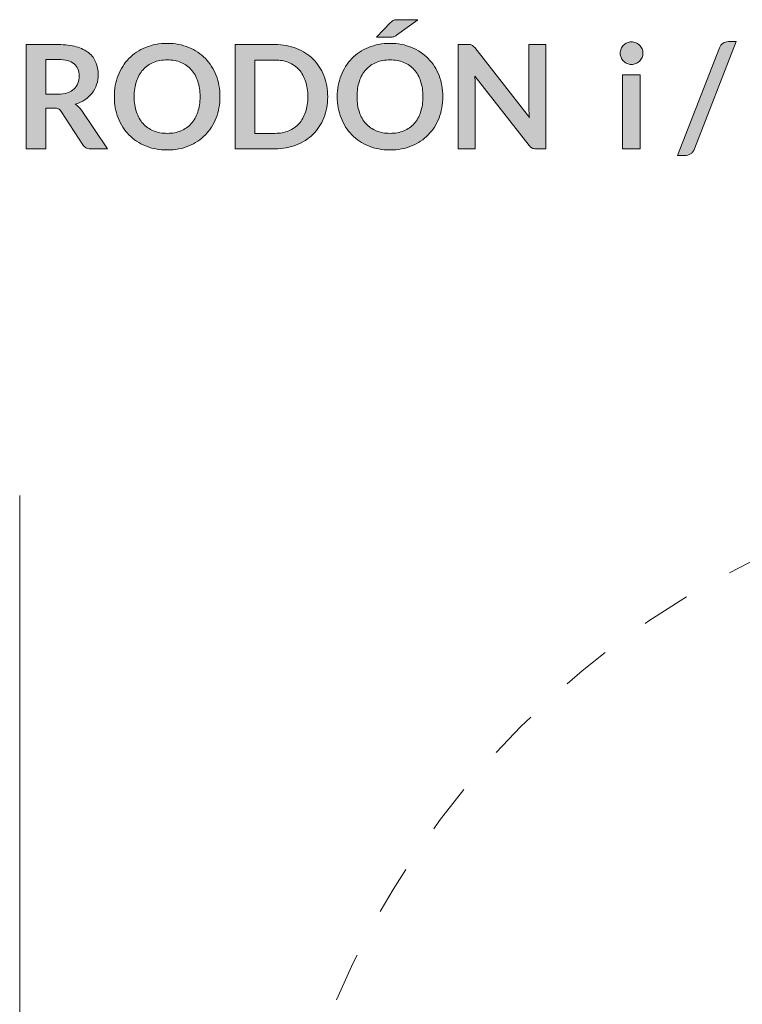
# Model space of a CAD drawing. Header units: inches. Extents: x 37 to 157, y -205 to -88.
# Tile 4 of 12: x 40 to 56, y -110 to -88. Entities that reach past the tile are written whole.
import ezdxf

# ---------------------------------------------------------------- set-up
doc = ezdxf.new("R2010")
doc.units = ezdxf.units.IN
doc.header["$MEASUREMENT"] = 0
doc.linetypes.add('AI-Linetype-1', pattern=[2.173817, 1.086908, -1.086908])
doc.layers.add('Capa 1', color=7, linetype='Continuous')

# ---------------------------------------------------------------- blocks, each defined once
blk = doc.blocks.new('block 2')
at = {"layer": 'Capa 1'}
h = blk.add_hatch(color=250, dxfattribs=at)
h.dxf.hatch_style = 2
edge = h.paths.add_edge_path()
edge.add_spline(control_points=[(48.912, -89.709), (48.912, -89.877), (48.883, -90.033), (48.828, -90.176), (48.771, -90.32), (48.692, -90.444), (48.591, -90.548), (48.489, -90.653), (48.367, -90.735), (48.224, -90.794), (48.081, -90.852), (47.923, -90.882), (47.75, -90.882), (47.576, -90.882), (47.417, -90.852), (47.274, -90.794), (47.131, -90.735), (47.008, -90.653), (46.906, -90.548), (46.804, -90.444), (46.725, -90.32), (46.668, -90.176), (46.612, -90.033), (46.584, -89.877), (46.584, -89.709), (46.584, -89.54), (46.612, -89.384), (46.668, -89.241), (46.725, -89.098), (46.804, -88.974), (46.906, -88.869), (47.008, -88.764), (47.131, -88.682), (47.274, -88.624), (47.417, -88.565), (47.576, -88.535), (47.75, -88.535), (47.923, -88.535), (48.081, -88.565), (48.224, -88.624), (48.367, -88.683), (48.489, -88.765), (48.591, -88.87), (48.692, -88.974), (48.771, -89.098), (48.828, -89.241), (48.883, -89.384), (48.912, -89.54), (48.912, -89.709)], knot_values=[0, 0, 0, 0, 1, 1, 1, 2, 2, 2, 3, 3, 3, 4, 4, 4, 5, 5, 5, 6, 6, 6, 7, 7, 7, 8, 8, 8, 9, 9, 9, 10, 10, 10, 11, 11, 11, 12, 12, 12, 13, 13, 13, 14, 14, 14, 15, 15, 15, 16, 16, 16, 16], degree=3, periodic=1)
edge = h.paths.add_edge_path()
edge.add_spline(control_points=[(48.474, -89.709), (48.474, -89.583), (48.457, -89.47), (48.423, -89.37), (48.39, -89.27), (48.342, -89.185), (48.28, -89.115), (48.217, -89.045), (48.141, -88.991), (48.052, -88.954), (47.962, -88.917), (47.862, -88.899), (47.75, -88.899), (47.637, -88.899), (47.536, -88.917), (47.446, -88.954), (47.356, -88.991), (47.28, -89.045), (47.217, -89.115), (47.154, -89.185), (47.105, -89.27), (47.072, -89.37), (47.038, -89.47), (47.021, -89.583), (47.021, -89.709), (47.021, -89.834), (47.038, -89.947), (47.072, -90.047), (47.105, -90.147), (47.154, -90.232), (47.217, -90.301), (47.28, -90.371), (47.356, -90.424), (47.446, -90.461), (47.536, -90.498), (47.637, -90.517), (47.75, -90.517), (47.862, -90.517), (47.962, -90.498), (48.052, -90.461), (48.141, -90.424), (48.217, -90.371), (48.28, -90.301), (48.342, -90.232), (48.39, -90.147), (48.423, -90.047), (48.457, -89.947), (48.474, -89.834), (48.474, -89.709)], knot_values=[0, 0, 0, 0, 1, 1, 1, 2, 2, 2, 3, 3, 3, 4, 4, 4, 5, 5, 5, 6, 6, 6, 7, 7, 7, 8, 8, 8, 9, 9, 9, 10, 10, 10, 11, 11, 11, 12, 12, 12, 13, 13, 13, 14, 14, 14, 15, 15, 15, 16, 16, 16, 16], degree=3, periodic=1)
edge = h.paths.add_edge_path()
edge.add_spline(control_points=[(48.362, -88.013), (48.362, -88.013), (47.892, -88.356), (47.892, -88.356), (47.881, -88.364), (47.87, -88.371), (47.86, -88.377), (47.85, -88.382), (47.84, -88.386), (47.83, -88.389), (47.82, -88.393), (47.809, -88.395), (47.798, -88.396), (47.787, -88.397), (47.774, -88.397), (47.759, -88.397), (47.759, -88.397), (47.451, -88.397), (47.451, -88.397), (47.451, -88.397), (47.762, -88.077), (47.762, -88.077), (47.775, -88.064), (47.787, -88.053), (47.798, -88.045), (47.809, -88.036), (47.821, -88.03), (47.832, -88.025), (47.844, -88.02), (47.857, -88.017), (47.872, -88.015), (47.887, -88.014), (47.905, -88.013), (47.926, -88.013), (47.926, -88.013), (48.362, -88.013), (48.362, -88.013)], knot_values=[0, 0, 0, 0, 1, 1, 1, 2, 2, 2, 3, 3, 3, 4, 4, 4, 5, 5, 5, 6, 6, 6, 7, 7, 7, 8, 8, 8, 9, 9, 9, 10, 10, 10, 11, 11, 11, 12, 12, 12, 12], degree=3, periodic=1)
h = blk.add_hatch(color=250, dxfattribs=at)
h.dxf.hatch_style = 2
edge = h.paths.add_edge_path()
edge.add_spline(control_points=[(40.16, -89.959), (40.16, -89.959), (40.16, -90.856), (40.16, -90.856), (40.16, -90.856), (39.733, -90.856), (39.733, -90.856), (39.733, -90.856), (39.733, -88.561), (39.733, -88.561), (39.733, -88.561), (40.433, -88.561), (40.433, -88.561), (40.589, -88.561), (40.724, -88.577), (40.835, -88.609), (40.947, -88.641), (41.038, -88.687), (41.11, -88.745), (41.181, -88.803), (41.234, -88.873), (41.267, -88.954), (41.3, -89.035), (41.317, -89.124), (41.317, -89.221), (41.317, -89.298), (41.306, -89.371), (41.283, -89.44), (41.26, -89.509), (41.227, -89.571), (41.185, -89.628), (41.142, -89.684), (41.089, -89.733), (41.026, -89.775), (40.963, -89.818), (40.891, -89.851), (40.811, -89.877), (40.865, -89.908), (40.911, -89.951), (40.95, -90.009), (40.95, -90.009), (41.525, -90.856), (41.525, -90.856), (41.525, -90.856), (41.141, -90.856), (41.141, -90.856), (41.104, -90.856), (41.072, -90.849), (41.046, -90.834), (41.02, -90.819), (40.999, -90.798), (40.98, -90.771), (40.98, -90.771), (40.498, -90.036), (40.498, -90.036), (40.48, -90.008), (40.46, -89.988), (40.438, -89.977), (40.417, -89.965), (40.385, -89.959), (40.342, -89.959), (40.342, -89.959), (40.16, -89.959), (40.16, -89.959)], knot_values=[0, 0, 0, 0, 1, 1, 1, 2, 2, 2, 3, 3, 3, 4, 4, 4, 5, 5, 5, 6, 6, 6, 7, 7, 7, 8, 8, 8, 9, 9, 9, 10, 10, 10, 11, 11, 11, 12, 12, 12, 13, 13, 13, 14, 14, 14, 15, 15, 15, 16, 16, 16, 17, 17, 17, 18, 18, 18, 19, 19, 19, 20, 20, 20, 21, 21, 21, 21], degree=3, periodic=1)
edge = h.paths.add_edge_path()
edge.add_spline(control_points=[(40.16, -89.653), (40.16, -89.653), (40.426, -89.653), (40.426, -89.653), (40.507, -89.653), (40.577, -89.643), (40.637, -89.623), (40.697, -89.603), (40.746, -89.575), (40.784, -89.539), (40.823, -89.504), (40.852, -89.462), (40.871, -89.413), (40.89, -89.365), (40.899, -89.311), (40.899, -89.253), (40.899, -89.137), (40.861, -89.047), (40.784, -88.985), (40.708, -88.922), (40.59, -88.891), (40.433, -88.891), (40.433, -88.891), (40.16, -88.891), (40.16, -88.891), (40.16, -88.891), (40.16, -89.653), (40.16, -89.653)], knot_values=[0, 0, 0, 0, 1, 1, 1, 2, 2, 2, 3, 3, 3, 4, 4, 4, 5, 5, 5, 6, 6, 6, 7, 7, 7, 8, 8, 8, 9, 9, 9, 9], degree=3, periodic=1)
h = blk.add_hatch(color=250, dxfattribs=at)
h.dxf.hatch_style = 2
edge = h.paths.add_edge_path()
edge.add_spline(control_points=[(44, -89.709), (44, -89.877), (43.972, -90.033), (43.916, -90.176), (43.86, -90.32), (43.781, -90.444), (43.679, -90.548), (43.578, -90.653), (43.455, -90.735), (43.313, -90.794), (43.17, -90.852), (43.012, -90.882), (42.838, -90.882), (42.664, -90.882), (42.506, -90.852), (42.362, -90.794), (42.219, -90.735), (42.096, -90.653), (41.994, -90.548), (41.892, -90.444), (41.813, -90.32), (41.757, -90.176), (41.701, -90.033), (41.673, -89.877), (41.673, -89.709), (41.673, -89.54), (41.701, -89.384), (41.757, -89.241), (41.813, -89.098), (41.892, -88.974), (41.994, -88.869), (42.096, -88.764), (42.219, -88.682), (42.362, -88.624), (42.506, -88.565), (42.664, -88.535), (42.838, -88.535), (43.012, -88.535), (43.17, -88.565), (43.313, -88.624), (43.455, -88.683), (43.578, -88.765), (43.679, -88.87), (43.781, -88.974), (43.86, -89.098), (43.916, -89.241), (43.972, -89.384), (44, -89.54), (44, -89.709)], knot_values=[0, 0, 0, 0, 1, 1, 1, 2, 2, 2, 3, 3, 3, 4, 4, 4, 5, 5, 5, 6, 6, 6, 7, 7, 7, 8, 8, 8, 9, 9, 9, 10, 10, 10, 11, 11, 11, 12, 12, 12, 13, 13, 13, 14, 14, 14, 15, 15, 15, 16, 16, 16, 16], degree=3, periodic=1)
edge = h.paths.add_edge_path()
edge.add_spline(control_points=[(43.562, -89.709), (43.562, -89.583), (43.545, -89.47), (43.512, -89.37), (43.478, -89.27), (43.431, -89.185), (43.368, -89.115), (43.306, -89.045), (43.23, -88.991), (43.14, -88.954), (43.051, -88.917), (42.95, -88.899), (42.838, -88.899), (42.726, -88.899), (42.625, -88.917), (42.535, -88.954), (42.445, -88.991), (42.368, -89.045), (42.305, -89.115), (42.242, -89.185), (42.194, -89.27), (42.16, -89.37), (42.126, -89.47), (42.109, -89.583), (42.109, -89.709), (42.109, -89.834), (42.126, -89.947), (42.16, -90.047), (42.194, -90.147), (42.242, -90.232), (42.305, -90.301), (42.368, -90.371), (42.445, -90.424), (42.535, -90.461), (42.625, -90.498), (42.726, -90.517), (42.838, -90.517), (42.95, -90.517), (43.051, -90.498), (43.14, -90.461), (43.23, -90.424), (43.306, -90.371), (43.368, -90.301), (43.431, -90.232), (43.478, -90.147), (43.512, -90.047), (43.545, -89.947), (43.562, -89.834), (43.562, -89.709)], knot_values=[0, 0, 0, 0, 1, 1, 1, 2, 2, 2, 3, 3, 3, 4, 4, 4, 5, 5, 5, 6, 6, 6, 7, 7, 7, 8, 8, 8, 9, 9, 9, 10, 10, 10, 11, 11, 11, 12, 12, 12, 13, 13, 13, 14, 14, 14, 15, 15, 15, 16, 16, 16, 16], degree=3, periodic=1)
h = blk.add_hatch(color=250, dxfattribs=at)
h.dxf.hatch_style = 2
edge = h.paths.add_edge_path()
edge.add_spline(control_points=[(46.375, -89.709), (46.375, -89.877), (46.347, -90.031), (46.291, -90.172), (46.235, -90.313), (46.156, -90.434), (46.054, -90.536), (45.952, -90.637), (45.83, -90.716), (45.687, -90.772), (45.545, -90.828), (45.386, -90.856), (45.213, -90.856), (45.213, -90.856), (44.336, -90.856), (44.336, -90.856), (44.336, -90.856), (44.336, -88.561), (44.336, -88.561), (44.336, -88.561), (45.213, -88.561), (45.213, -88.561), (45.386, -88.561), (45.545, -88.589), (45.687, -88.646), (45.83, -88.702), (45.952, -88.781), (46.054, -88.882), (46.156, -88.983), (46.235, -89.104), (46.291, -89.245), (46.347, -89.386), (46.375, -89.54), (46.375, -89.709)], knot_values=[0, 0, 0, 0, 1, 1, 1, 2, 2, 2, 3, 3, 3, 4, 4, 4, 5, 5, 5, 6, 6, 6, 7, 7, 7, 8, 8, 8, 9, 9, 9, 10, 10, 10, 11, 11, 11, 11], degree=3, periodic=1)
edge = h.paths.add_edge_path()
edge.add_spline(control_points=[(45.938, -89.709), (45.938, -89.583), (45.921, -89.47), (45.887, -89.37), (45.854, -89.27), (45.805, -89.185), (45.743, -89.116), (45.68, -89.046), (45.605, -88.993), (45.515, -88.956), (45.426, -88.919), (45.325, -88.901), (45.213, -88.901), (45.213, -88.901), (44.767, -88.901), (44.767, -88.901), (44.767, -88.901), (44.767, -90.517), (44.767, -90.517), (44.767, -90.517), (45.213, -90.517), (45.213, -90.517), (45.325, -90.517), (45.426, -90.498), (45.515, -90.461), (45.605, -90.424), (45.68, -90.371), (45.743, -90.301), (45.805, -90.232), (45.854, -90.147), (45.887, -90.047), (45.921, -89.947), (45.938, -89.834), (45.938, -89.709)], knot_values=[0, 0, 0, 0, 1, 1, 1, 2, 2, 2, 3, 3, 3, 4, 4, 4, 5, 5, 5, 6, 6, 6, 7, 7, 7, 8, 8, 8, 9, 9, 9, 10, 10, 10, 11, 11, 11, 11], degree=3, periodic=1)
h = blk.add_hatch(color=250, dxfattribs=at)
h.dxf.hatch_style = 2
edge = h.paths.add_edge_path()
edge.add_spline(control_points=[(49.52, -88.563), (49.532, -88.565), (49.544, -88.568), (49.554, -88.573), (49.564, -88.577), (49.574, -88.584), (49.583, -88.593), (49.593, -88.602), (49.603, -88.614), (49.615, -88.629), (49.615, -88.629), (50.82, -90.164), (50.82, -90.164), (50.816, -90.127), (50.813, -90.091), (50.811, -90.055), (50.809, -90.02), (50.809, -89.987), (50.809, -89.956), (50.809, -89.956), (50.809, -88.561), (50.809, -88.561), (50.809, -88.561), (51.185, -88.561), (51.185, -88.561), (51.185, -88.561), (51.185, -90.856), (51.185, -90.856), (51.185, -90.856), (50.964, -90.856), (50.964, -90.856), (50.93, -90.856), (50.902, -90.851), (50.88, -90.84), (50.858, -90.83), (50.836, -90.811), (50.815, -90.783), (50.815, -90.783), (49.615, -89.255), (49.615, -89.255), (49.618, -89.288), (49.621, -89.322), (49.622, -89.355), (49.624, -89.389), (49.625, -89.419), (49.625, -89.447), (49.625, -89.447), (49.625, -90.856), (49.625, -90.856), (49.625, -90.856), (49.248, -90.856), (49.248, -90.856), (49.248, -90.856), (49.248, -88.561), (49.248, -88.561), (49.248, -88.561), (49.472, -88.561), (49.472, -88.561), (49.491, -88.561), (49.507, -88.562), (49.52, -88.563)], knot_values=[0, 0, 0, 0, 1, 1, 1, 2, 2, 2, 3, 3, 3, 4, 4, 4, 5, 5, 5, 6, 6, 6, 7, 7, 7, 8, 8, 8, 9, 9, 9, 10, 10, 10, 11, 11, 11, 12, 12, 12, 13, 13, 13, 14, 14, 14, 15, 15, 15, 16, 16, 16, 17, 17, 17, 18, 18, 18, 19, 19, 19, 20, 20, 20, 20], degree=3, periodic=1)
at = {"layer": 'Capa 1', "lineweight": 0}
for points, knots in [([(48.362, -88.013), (48.362, -88.013), (47.892, -88.356), (47.892, -88.356), (47.881, -88.364), (47.87, -88.371), (47.86, -88.377), (47.85, -88.382), (47.84, -88.386), (47.83, -88.389), (47.82, -88.393), (47.809, -88.395), (47.798, -88.396), (47.787, -88.397), (47.774, -88.397), (47.759, -88.397), (47.759, -88.397), (47.451, -88.397), (47.451, -88.397), (47.451, -88.397), (47.762, -88.077), (47.762, -88.077), (47.775, -88.064), (47.787, -88.053), (47.798, -88.045), (47.809, -88.036), (47.821, -88.03), (47.832, -88.025), (47.844, -88.02), (47.857, -88.017), (47.872, -88.015), (47.887, -88.014), (47.905, -88.013), (47.926, -88.013), (47.926, -88.013), (48.362, -88.013), (48.362, -88.013)], [0, 0, 0, 0, 1, 1, 1, 2, 2, 2, 3, 3, 3, 4, 4, 4, 5, 5, 5, 6, 6, 6, 7, 7, 7, 8, 8, 8, 9, 9, 9, 10, 10, 10, 11, 11, 11, 12, 12, 12, 12]), ([(40.16, -89.959), (40.16, -89.959), (40.16, -90.856), (40.16, -90.856), (40.16, -90.856), (39.733, -90.856), (39.733, -90.856), (39.733, -90.856), (39.733, -88.561), (39.733, -88.561), (39.733, -88.561), (40.433, -88.561), (40.433, -88.561), (40.589, -88.561), (40.724, -88.577), (40.835, -88.609), (40.947, -88.641), (41.038, -88.687), (41.11, -88.745), (41.181, -88.803), (41.234, -88.873), (41.267, -88.954), (41.3, -89.035), (41.317, -89.124), (41.317, -89.221), (41.317, -89.298), (41.306, -89.371), (41.283, -89.44), (41.26, -89.509), (41.227, -89.571), (41.185, -89.628), (41.142, -89.684), (41.089, -89.733), (41.026, -89.775), (40.963, -89.818), (40.891, -89.851), (40.811, -89.877), (40.865, -89.908), (40.911, -89.951), (40.95, -90.009), (40.95, -90.009), (41.525, -90.856), (41.525, -90.856), (41.525, -90.856), (41.141, -90.856), (41.141, -90.856), (41.104, -90.856), (41.072, -90.849), (41.046, -90.834), (41.02, -90.819), (40.999, -90.798), (40.98, -90.771), (40.98, -90.771), (40.498, -90.036), (40.498, -90.036), (40.48, -90.008), (40.46, -89.988), (40.438, -89.977), (40.417, -89.965), (40.385, -89.959), (40.342, -89.959), (40.342, -89.959), (40.16, -89.959), (40.16, -89.959)], [0, 0, 0, 0, 1, 1, 1, 2, 2, 2, 3, 3, 3, 4, 4, 4, 5, 5, 5, 6, 6, 6, 7, 7, 7, 8, 8, 8, 9, 9, 9, 10, 10, 10, 11, 11, 11, 12, 12, 12, 13, 13, 13, 14, 14, 14, 15, 15, 15, 16, 16, 16, 17, 17, 17, 18, 18, 18, 19, 19, 19, 20, 20, 20, 21, 21, 21, 21]), ([(44, -89.709), (44, -89.877), (43.972, -90.033), (43.916, -90.176), (43.86, -90.32), (43.781, -90.444), (43.679, -90.548), (43.578, -90.653), (43.455, -90.735), (43.313, -90.794), (43.17, -90.852), (43.012, -90.882), (42.838, -90.882), (42.664, -90.882), (42.506, -90.852), (42.362, -90.794), (42.219, -90.735), (42.096, -90.653), (41.994, -90.548), (41.892, -90.444), (41.813, -90.32), (41.757, -90.176), (41.701, -90.033), (41.673, -89.877), (41.673, -89.709), (41.673, -89.54), (41.701, -89.384), (41.757, -89.241), (41.813, -89.098), (41.892, -88.974), (41.994, -88.869), (42.096, -88.764), (42.219, -88.682), (42.362, -88.624), (42.506, -88.565), (42.664, -88.535), (42.838, -88.535), (43.012, -88.535), (43.17, -88.565), (43.313, -88.624), (43.455, -88.683), (43.578, -88.765), (43.679, -88.87), (43.781, -88.974), (43.86, -89.098), (43.916, -89.241), (43.972, -89.384), (44, -89.54), (44, -89.709)], [0, 0, 0, 0, 1, 1, 1, 2, 2, 2, 3, 3, 3, 4, 4, 4, 5, 5, 5, 6, 6, 6, 7, 7, 7, 8, 8, 8, 9, 9, 9, 10, 10, 10, 11, 11, 11, 12, 12, 12, 13, 13, 13, 14, 14, 14, 15, 15, 15, 16, 16, 16, 16]), ([(46.375, -89.709), (46.375, -89.877), (46.347, -90.031), (46.291, -90.172), (46.235, -90.313), (46.156, -90.434), (46.054, -90.536), (45.952, -90.637), (45.83, -90.716), (45.687, -90.772), (45.545, -90.828), (45.386, -90.856), (45.213, -90.856), (45.213, -90.856), (44.336, -90.856), (44.336, -90.856), (44.336, -90.856), (44.336, -88.561), (44.336, -88.561), (44.336, -88.561), (45.213, -88.561), (45.213, -88.561), (45.386, -88.561), (45.545, -88.589), (45.687, -88.646), (45.83, -88.702), (45.952, -88.781), (46.054, -88.882), (46.156, -88.983), (46.235, -89.104), (46.291, -89.245), (46.347, -89.386), (46.375, -89.54), (46.375, -89.709)], [0, 0, 0, 0, 1, 1, 1, 2, 2, 2, 3, 3, 3, 4, 4, 4, 5, 5, 5, 6, 6, 6, 7, 7, 7, 8, 8, 8, 9, 9, 9, 10, 10, 10, 11, 11, 11, 11]), ([(48.912, -89.709), (48.912, -89.877), (48.883, -90.033), (48.828, -90.176), (48.771, -90.32), (48.692, -90.444), (48.591, -90.548), (48.489, -90.653), (48.367, -90.735), (48.224, -90.794), (48.081, -90.852), (47.923, -90.882), (47.75, -90.882), (47.576, -90.882), (47.417, -90.852), (47.274, -90.794), (47.131, -90.735), (47.008, -90.653), (46.906, -90.548), (46.804, -90.444), (46.725, -90.32), (46.668, -90.176), (46.612, -90.033), (46.584, -89.877), (46.584, -89.709), (46.584, -89.54), (46.612, -89.384), (46.668, -89.241), (46.725, -89.098), (46.804, -88.974), (46.906, -88.869), (47.008, -88.764), (47.131, -88.682), (47.274, -88.624), (47.417, -88.565), (47.576, -88.535), (47.75, -88.535), (47.923, -88.535), (48.081, -88.565), (48.224, -88.624), (48.367, -88.683), (48.489, -88.765), (48.591, -88.87), (48.692, -88.974), (48.771, -89.098), (48.828, -89.241), (48.883, -89.384), (48.912, -89.54), (48.912, -89.709)], [0, 0, 0, 0, 1, 1, 1, 2, 2, 2, 3, 3, 3, 4, 4, 4, 5, 5, 5, 6, 6, 6, 7, 7, 7, 8, 8, 8, 9, 9, 9, 10, 10, 10, 11, 11, 11, 12, 12, 12, 13, 13, 13, 14, 14, 14, 15, 15, 15, 16, 16, 16, 16]), ([(49.52, -88.563), (49.532, -88.565), (49.544, -88.568), (49.554, -88.573), (49.564, -88.577), (49.574, -88.584), (49.583, -88.593), (49.593, -88.602), (49.603, -88.614), (49.615, -88.629), (49.615, -88.629), (50.82, -90.164), (50.82, -90.164), (50.816, -90.127), (50.813, -90.091), (50.811, -90.055), (50.809, -90.02), (50.809, -89.987), (50.809, -89.956), (50.809, -89.956), (50.809, -88.561), (50.809, -88.561), (50.809, -88.561), (51.185, -88.561), (51.185, -88.561), (51.185, -88.561), (51.185, -90.856), (51.185, -90.856), (51.185, -90.856), (50.964, -90.856), (50.964, -90.856), (50.93, -90.856), (50.902, -90.851), (50.88, -90.84), (50.858, -90.83), (50.836, -90.811), (50.815, -90.783), (50.815, -90.783), (49.615, -89.255), (49.615, -89.255), (49.618, -89.288), (49.621, -89.322), (49.622, -89.355), (49.624, -89.389), (49.625, -89.419), (49.625, -89.447), (49.625, -89.447), (49.625, -90.856), (49.625, -90.856), (49.625, -90.856), (49.248, -90.856), (49.248, -90.856), (49.248, -90.856), (49.248, -88.561), (49.248, -88.561), (49.248, -88.561), (49.472, -88.561), (49.472, -88.561), (49.491, -88.561), (49.507, -88.562), (49.52, -88.563)], [0, 0, 0, 0, 1, 1, 1, 2, 2, 2, 3, 3, 3, 4, 4, 4, 5, 5, 5, 6, 6, 6, 7, 7, 7, 8, 8, 8, 9, 9, 9, 10, 10, 10, 11, 11, 11, 12, 12, 12, 13, 13, 13, 14, 14, 14, 15, 15, 15, 16, 16, 16, 17, 17, 17, 18, 18, 18, 19, 19, 19, 20, 20, 20, 20]), ([(40.16, -89.653), (40.16, -89.653), (40.426, -89.653), (40.426, -89.653), (40.507, -89.653), (40.577, -89.643), (40.637, -89.623), (40.697, -89.603), (40.746, -89.575), (40.784, -89.539), (40.823, -89.504), (40.852, -89.462), (40.871, -89.413), (40.89, -89.365), (40.899, -89.311), (40.899, -89.253), (40.899, -89.137), (40.861, -89.047), (40.784, -88.985), (40.708, -88.922), (40.59, -88.891), (40.433, -88.891), (40.433, -88.891), (40.16, -88.891), (40.16, -88.891), (40.16, -88.891), (40.16, -89.653), (40.16, -89.653)], [0, 0, 0, 0, 1, 1, 1, 2, 2, 2, 3, 3, 3, 4, 4, 4, 5, 5, 5, 6, 6, 6, 7, 7, 7, 8, 8, 8, 9, 9, 9, 9]), ([(43.562, -89.709), (43.562, -89.583), (43.545, -89.47), (43.512, -89.37), (43.478, -89.27), (43.431, -89.185), (43.368, -89.115), (43.306, -89.045), (43.23, -88.991), (43.14, -88.954), (43.051, -88.917), (42.95, -88.899), (42.838, -88.899), (42.726, -88.899), (42.625, -88.917), (42.535, -88.954), (42.445, -88.991), (42.368, -89.045), (42.305, -89.115), (42.242, -89.185), (42.194, -89.27), (42.16, -89.37), (42.126, -89.47), (42.109, -89.583), (42.109, -89.709), (42.109, -89.834), (42.126, -89.947), (42.16, -90.047), (42.194, -90.147), (42.242, -90.232), (42.305, -90.301), (42.368, -90.371), (42.445, -90.424), (42.535, -90.461), (42.625, -90.498), (42.726, -90.517), (42.838, -90.517), (42.95, -90.517), (43.051, -90.498), (43.14, -90.461), (43.23, -90.424), (43.306, -90.371), (43.368, -90.301), (43.431, -90.232), (43.478, -90.147), (43.512, -90.047), (43.545, -89.947), (43.562, -89.834), (43.562, -89.709)], [0, 0, 0, 0, 1, 1, 1, 2, 2, 2, 3, 3, 3, 4, 4, 4, 5, 5, 5, 6, 6, 6, 7, 7, 7, 8, 8, 8, 9, 9, 9, 10, 10, 10, 11, 11, 11, 12, 12, 12, 13, 13, 13, 14, 14, 14, 15, 15, 15, 16, 16, 16, 16]), ([(45.938, -89.709), (45.938, -89.583), (45.921, -89.47), (45.887, -89.37), (45.854, -89.27), (45.805, -89.185), (45.743, -89.116), (45.68, -89.046), (45.605, -88.993), (45.515, -88.956), (45.426, -88.919), (45.325, -88.901), (45.213, -88.901), (45.213, -88.901), (44.767, -88.901), (44.767, -88.901), (44.767, -88.901), (44.767, -90.517), (44.767, -90.517), (44.767, -90.517), (45.213, -90.517), (45.213, -90.517), (45.325, -90.517), (45.426, -90.498), (45.515, -90.461), (45.605, -90.424), (45.68, -90.371), (45.743, -90.301), (45.805, -90.232), (45.854, -90.147), (45.887, -90.047), (45.921, -89.947), (45.938, -89.834), (45.938, -89.709)], [0, 0, 0, 0, 1, 1, 1, 2, 2, 2, 3, 3, 3, 4, 4, 4, 5, 5, 5, 6, 6, 6, 7, 7, 7, 8, 8, 8, 9, 9, 9, 10, 10, 10, 11, 11, 11, 11]), ([(48.474, -89.709), (48.474, -89.583), (48.457, -89.47), (48.423, -89.37), (48.39, -89.27), (48.342, -89.185), (48.28, -89.115), (48.217, -89.045), (48.141, -88.991), (48.052, -88.954), (47.962, -88.917), (47.862, -88.899), (47.75, -88.899), (47.637, -88.899), (47.536, -88.917), (47.446, -88.954), (47.356, -88.991), (47.28, -89.045), (47.217, -89.115), (47.154, -89.185), (47.105, -89.27), (47.072, -89.37), (47.038, -89.47), (47.021, -89.583), (47.021, -89.709), (47.021, -89.834), (47.038, -89.947), (47.072, -90.047), (47.105, -90.147), (47.154, -90.232), (47.217, -90.301), (47.28, -90.371), (47.356, -90.424), (47.446, -90.461), (47.536, -90.498), (47.637, -90.517), (47.75, -90.517), (47.862, -90.517), (47.962, -90.498), (48.052, -90.461), (48.141, -90.424), (48.217, -90.371), (48.28, -90.301), (48.342, -90.232), (48.39, -90.147), (48.423, -90.047), (48.457, -89.947), (48.474, -89.834), (48.474, -89.709)], [0, 0, 0, 0, 1, 1, 1, 2, 2, 2, 3, 3, 3, 4, 4, 4, 5, 5, 5, 6, 6, 6, 7, 7, 7, 8, 8, 8, 9, 9, 9, 10, 10, 10, 11, 11, 11, 12, 12, 12, 13, 13, 13, 14, 14, 14, 15, 15, 15, 16, 16, 16, 16])]:
    blk.add_open_spline(points, degree=3, knots=knots, dxfattribs=at)
blk = doc.blocks.new('block 3')
at = {"layer": 'Capa 1'}
h = blk.add_hatch(color=250, dxfattribs=at)
h.dxf.hatch_style = 2
edge = h.paths.add_edge_path()
edge.add_spline(control_points=[(53.323, -88.753), (53.323, -88.787), (53.316, -88.819), (53.303, -88.848), (53.289, -88.878), (53.271, -88.904), (53.248, -88.926), (53.225, -88.948), (53.198, -88.966), (53.168, -88.979), (53.137, -88.992), (53.104, -88.999), (53.069, -88.999), (53.035, -88.999), (53.003, -88.992), (52.973, -88.979), (52.943, -88.966), (52.917, -88.948), (52.895, -88.926), (52.872, -88.904), (52.855, -88.878), (52.841, -88.848), (52.828, -88.819), (52.822, -88.787), (52.822, -88.753), (52.822, -88.718), (52.828, -88.685), (52.841, -88.654), (52.855, -88.624), (52.872, -88.597), (52.895, -88.575), (52.917, -88.553), (52.943, -88.535), (52.973, -88.522), (53.003, -88.509), (53.035, -88.502), (53.069, -88.502), (53.104, -88.502), (53.137, -88.509), (53.168, -88.522), (53.198, -88.535), (53.225, -88.553), (53.248, -88.575), (53.271, -88.597), (53.289, -88.624), (53.303, -88.654), (53.316, -88.685), (53.323, -88.718), (53.323, -88.753)], knot_values=[0, 0, 0, 0, 1, 1, 1, 2, 2, 2, 3, 3, 3, 4, 4, 4, 5, 5, 5, 6, 6, 6, 7, 7, 7, 8, 8, 8, 9, 9, 9, 10, 10, 10, 11, 11, 11, 12, 12, 12, 13, 13, 13, 14, 14, 14, 15, 15, 15, 16, 16, 16, 16], degree=3, periodic=1)
h.paths.add_polyline_path([(53.264, -89.227), (53.264, -90.856), (52.872, -90.856), (52.872, -89.227)])
h = blk.add_hatch(color=250, dxfattribs=at)
h.dxf.hatch_style = 2
edge = h.paths.add_edge_path()
edge.add_spline(control_points=[(54.457, -90.861), (54.447, -90.885), (54.435, -90.907), (54.42, -90.925), (54.405, -90.943), (54.388, -90.958), (54.369, -90.97), (54.35, -90.982), (54.33, -90.991), (54.309, -90.998), (54.288, -91.004), (54.267, -91.007), (54.247, -91.007), (54.247, -91.007), (54.082, -91.007), (54.082, -91.007), (54.082, -91.007), (55.009, -88.635), (55.009, -88.635), (55.027, -88.591), (55.053, -88.557), (55.087, -88.533), (55.121, -88.509), (55.161, -88.497), (55.209, -88.497), (55.209, -88.497), (55.376, -88.497), (55.376, -88.497), (55.376, -88.497), (54.457, -90.861), (54.457, -90.861)], knot_values=[0, 0, 0, 0, 1, 1, 1, 2, 2, 2, 3, 3, 3, 4, 4, 4, 5, 5, 5, 6, 6, 6, 7, 7, 7, 8, 8, 8, 9, 9, 9, 10, 10, 10, 10], degree=3, periodic=1)
h = blk.add_hatch(color=250, dxfattribs=at)
h.dxf.hatch_style = 2
h.paths.add_polyline_path([(57.802, -88.561), (57.802, -88.912), (57.111, -88.912), (57.111, -90.856), (56.684, -90.856), (56.684, -88.912), (55.99, -88.912), (55.99, -88.561)])
at = {"layer": 'Capa 1', "lineweight": 0}
for points in [[(57.802, -88.561), (57.802, -88.912), (57.111, -88.912), (57.111, -90.856), (56.684, -90.856), (56.684, -88.912), (55.99, -88.912), (55.99, -88.561), (57.802, -88.561)], [(53.264, -89.227), (53.264, -90.856), (52.872, -90.856), (52.872, -89.227), (53.264, -89.227)]]:
    blk.add_lwpolyline(points, dxfattribs=at)
for points, knots in [([(53.323, -88.753), (53.323, -88.787), (53.316, -88.819), (53.303, -88.848), (53.289, -88.878), (53.271, -88.904), (53.248, -88.926), (53.225, -88.948), (53.198, -88.966), (53.168, -88.979), (53.137, -88.992), (53.104, -88.999), (53.069, -88.999), (53.035, -88.999), (53.003, -88.992), (52.973, -88.979), (52.943, -88.966), (52.917, -88.948), (52.895, -88.926), (52.872, -88.904), (52.855, -88.878), (52.841, -88.848), (52.828, -88.819), (52.822, -88.787), (52.822, -88.753), (52.822, -88.718), (52.828, -88.685), (52.841, -88.654), (52.855, -88.624), (52.872, -88.597), (52.895, -88.575), (52.917, -88.553), (52.943, -88.535), (52.973, -88.522), (53.003, -88.509), (53.035, -88.502), (53.069, -88.502), (53.104, -88.502), (53.137, -88.509), (53.168, -88.522), (53.198, -88.535), (53.225, -88.553), (53.248, -88.575), (53.271, -88.597), (53.289, -88.624), (53.303, -88.654), (53.316, -88.685), (53.323, -88.718), (53.323, -88.753)], [0, 0, 0, 0, 1, 1, 1, 2, 2, 2, 3, 3, 3, 4, 4, 4, 5, 5, 5, 6, 6, 6, 7, 7, 7, 8, 8, 8, 9, 9, 9, 10, 10, 10, 11, 11, 11, 12, 12, 12, 13, 13, 13, 14, 14, 14, 15, 15, 15, 16, 16, 16, 16]), ([(54.457, -90.861), (54.447, -90.885), (54.435, -90.907), (54.42, -90.925), (54.405, -90.943), (54.388, -90.958), (54.369, -90.97), (54.35, -90.982), (54.33, -90.991), (54.309, -90.998), (54.288, -91.004), (54.267, -91.007), (54.247, -91.007), (54.247, -91.007), (54.082, -91.007), (54.082, -91.007), (54.082, -91.007), (55.009, -88.635), (55.009, -88.635), (55.027, -88.591), (55.053, -88.557), (55.087, -88.533), (55.121, -88.509), (55.161, -88.497), (55.209, -88.497), (55.209, -88.497), (55.376, -88.497), (55.376, -88.497), (55.376, -88.497), (54.457, -90.861), (54.457, -90.861)], [0, 0, 0, 0, 1, 1, 1, 2, 2, 2, 3, 3, 3, 4, 4, 4, 5, 5, 5, 6, 6, 6, 7, 7, 7, 8, 8, 8, 9, 9, 9, 10, 10, 10, 10])]:
    blk.add_open_spline(points, degree=3, knots=knots, dxfattribs=at)

msp = doc.modelspace()

# ---------------------------------------------------------------- linework, layer by layer
at = {"layer": 'Capa 1', "color": 250, "lineweight": 9}
msp.add_lwpolyline([(39.587, -98.496), (39.587, -136.152)], dxfattribs=at)
at = {"layer": 'Capa 1', "color": 252, "linetype": 'AI-Linetype-1', "lineweight": 5}
msp.add_open_spline([(45.059, -117.04), (45.059, -106.529), (53.58, -98.007), (64.091, -98.007), (74.603, -98.007), (83.124, -106.529), (83.124, -117.04), (83.124, -127.551), (74.603, -136.072), (64.091, -136.072), (53.58, -136.072), (45.059, -127.551), (45.059, -117.04)], degree=3, knots=[0, 0, 0, 0, 1, 1, 1, 2, 2, 2, 3, 3, 3, 4, 4, 4, 4], dxfattribs=at)

# ---------------------------------------------------------------- block references
at = {"layer": 'Capa 1'}
for name in ['block 2', 'block 3']:
    msp.add_blockref(name, (0, 0), dxfattribs=at)

doc.saveas('drawing.dxf')
